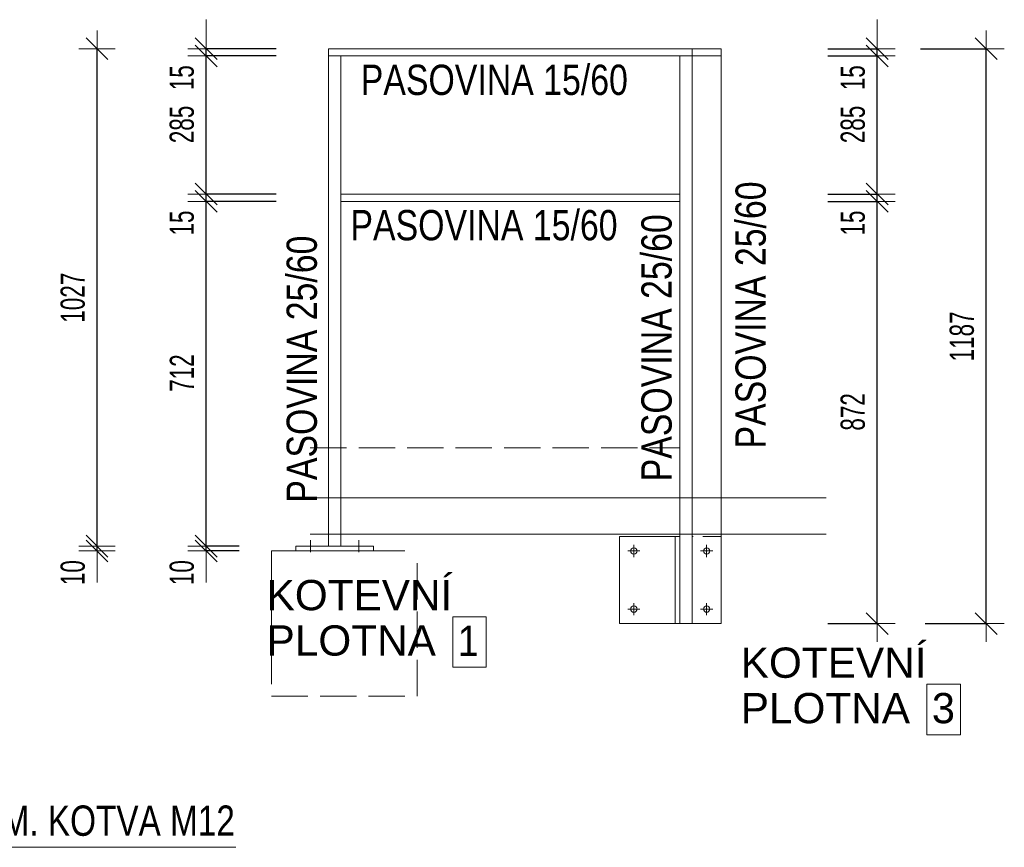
# Model space of a CAD drawing. Header units: millimetres. Extents: x -27650 to 29268, y -105989 to -79612.
# Tile 8 of 9: x 25940 to 27972, y -83311 to -81603. Entities that reach past the tile are written whole.
import ezdxf

# ---------------------------------------------------------------- set-up
doc = ezdxf.new("R2010")
doc.units = ezdxf.units.MM
doc.header["$PDMODE"] = 65
doc.linetypes.add('Carkovana 2x_1', pattern=[100, 75, -25])
doc.linetypes.add('JIS_02_1.2', pattern=[57.5, 37.5, -20])
doc.layers.add('XR$1$(Z3) - ZÁBRADLÍ VSTUPNÍ SCHODY_1', color=7, linetype='Continuous', lineweight=25)
doc.styles.add('ARIAL', font='ARIAL.TTF')
doc.styles.add('ARIALNARROW', font='ARIALN.TTF')
doc.dimstyles.new('DIMSTYLE_3', dxfattribs={"dimtxt": 50, "dimasz": 75, "dimexe": 0, "dimexo": 0, "dimgap": 25, "dimtad": 2, "dimdec": 0, "dimrnd": 1, "dimzin": 12, "dimdsep": 46, "dimtxsty": 'ARIALNARROW', "dimblk1": 'ALL_ML_STRICH', "dimblk2": 'ALL_ML_STRICH', "dimsah": 1, "dimcen": 0, "dimclrd": 6, "dimclre": 6, "dimclrt": 6, "dimadec": 0, "dimazin": 0, "dimtfac": 1, "dimtdec": 0, "dimtix": 1, "dimtmove": 2, "dimatfit": 3, "dimfxl": 0, "dimtzin": 0, "dimlwd": 0, "dimlwe": 13, "dimarcsym": 0})
doc.dimstyles.new('DIMSTYLE_5', dxfattribs={"dimtxt": 50, "dimasz": 75, "dimexe": 0, "dimexo": 0, "dimgap": 25, "dimtad": 2, "dimdec": 0, "dimrnd": 1, "dimzin": 12, "dimdsep": 46, "dimtxsty": 'ARIALNARROW', "dimblk1": 'ALL_ML_STRICH', "dimblk2": 'ALL_ML_STRICH', "dimsah": 1, "dimcen": 0, "dimclrd": 6, "dimclre": 6, "dimclrt": 6, "dimadec": 0, "dimazin": 0, "dimtfac": 1, "dimtdec": 0, "dimtix": 1, "dimtmove": 2, "dimatfit": 3, "dimfxl": 0, "dimtvp": 1.2, "dimtzin": 0, "dimlwd": 0, "dimlwe": 13, "dimarcsym": 0})

# ---------------------------------------------------------------- blocks, each defined once
blk = doc.blocks.new('ALL_ML_STRICH')
at = {"color": 0, "linetype": 'ByBlock', "lineweight": -2}
for p, q in [((-0.3, -0.3), (0.3, 0.3)), ((0, -0.5), (0, 0.5)), ((-1, 0), (0.5, 0))]:
    blk.add_line(p, q, dxfattribs=at)
blk = doc.blocks.new('*D21')
at = {"layer": 'DEFPOINTS', "color": 6, "linetype": 'Continuous', "lineweight": 13}
for p in [(27352.6, -81662.9), (27387.6, -82849.6), (27934.5, -82849.6)]:
    blk.add_point(p, dxfattribs=at)
at = {"layer": 'XR$1$(Z3) - ZÁBRADLÍ VSTUPNÍ SCHODY_1', "color": 6, "linetype": 'Continuous', "lineweight": -2}
for p, q in [((27798.8, -81662.9), (27934.5, -81662.9)), ((27934.5, -82849.6), (27934.5, -81662.9)), ((27808.5, -82849.6), (27934.5, -82849.6))]:
    blk.add_line(p, q, dxfattribs=at)
at = {"layer": 'XR$1$(Z3) - ZÁBRADLÍ VSTUPNÍ SCHODY_1', "color": 6, "linetype": 'Continuous', "lineweight": 13, "xscale": 75, "yscale": 75, "zscale": 75}
for p, rotation in [((27934.5, -81662.9), 90), ((27934.5, -82849.6), 270)]:
    blk.add_blockref('ALL_ML_STRICH', p, dxfattribs=dict(at, rotation=rotation))
at = {"layer": 'XR$1$(Z3) - ZÁBRADLÍ VSTUPNÍ SCHODY_1', "color": 6, "linetype": 'Continuous', "lineweight": 13, "insert": (27884.5, -82256.8), "char_height": 50, "width": 162.286, "attachment_point": 5, "rotation": 90, "style": 'ARIALNARROW'}
blk.add_mtext('\\W0.81;\\A1;{1187}', dxfattribs=at)
blk = doc.blocks.new('*D22')
at = {"layer": 'DEFPOINTS', "color": 6, "linetype": 'Continuous', "lineweight": 13}
for p in [(27302.6, -81977.9), (27387.6, -82849.6), (27709.5, -82849.6)]:
    blk.add_point(p, dxfattribs=at)
at = {"layer": 'XR$1$(Z3) - ZÁBRADLÍ VSTUPNÍ SCHODY_1', "color": 6, "linetype": 'Continuous', "lineweight": -2}
for p, q in [((27607.5, -81977.9), (27709.5, -81977.9)), ((27709.5, -82849.6), (27709.5, -81977.9)), ((27607.5, -82849.6), (27709.5, -82849.6))]:
    blk.add_line(p, q, dxfattribs=at)
at = {"layer": 'XR$1$(Z3) - ZÁBRADLÍ VSTUPNÍ SCHODY_1', "color": 6, "linetype": 'Continuous', "lineweight": 13, "xscale": 75, "yscale": 75, "zscale": 75}
for p, rotation in [((27709.5, -81977.9), 90), ((27709.5, -82849.6), 270)]:
    blk.add_blockref('ALL_ML_STRICH', p, dxfattribs=dict(at, rotation=rotation))
at = {"layer": 'XR$1$(Z3) - ZÁBRADLÍ VSTUPNÍ SCHODY_1', "color": 6, "linetype": 'Continuous', "lineweight": 13, "insert": (27659.5, -82412.5), "char_height": 50, "width": 121.714, "attachment_point": 5, "rotation": 90, "style": 'ARIALNARROW'}
blk.add_mtext('\\W0.81;\\A1;{872}', dxfattribs=at)
blk = doc.blocks.new('*D23')
at = {"layer": 'DEFPOINTS', "color": 6, "linetype": 'Continuous', "lineweight": 13}
for p in [(27302.6, -81962.9), (27302.6, -81977.9), (27709.5, -81977.9)]:
    blk.add_point(p, dxfattribs=at)
at = {"layer": 'XR$1$(Z3) - ZÁBRADLÍ VSTUPNÍ SCHODY_1', "color": 6, "linetype": 'Continuous', "lineweight": -2}
for p, q in [((27607.5, -81962.9), (27709.5, -81962.9)), ((27607.5, -81977.9), (27709.5, -81977.9)), ((27709.5, -81977.9), (27709.5, -81962.9))]:
    blk.add_line(p, q, dxfattribs=at)
at = {"layer": 'XR$1$(Z3) - ZÁBRADLÍ VSTUPNÍ SCHODY_1', "color": 6, "linetype": 'Continuous', "lineweight": 13, "xscale": 75, "yscale": 75, "zscale": 75}
for p, rotation in [((27709.5, -81977.9), 270), ((27709.5, -81962.9), 90)]:
    blk.add_blockref('ALL_ML_STRICH', p, dxfattribs=dict(at, rotation=rotation))
at = {"layer": 'XR$1$(Z3) - ZÁBRADLÍ VSTUPNÍ SCHODY_1', "color": 6, "linetype": 'Continuous', "lineweight": 13, "insert": (27659.5, -82022.7), "char_height": 50, "width": 81.143, "attachment_point": 5, "rotation": 90, "style": 'ARIALNARROW'}
blk.add_mtext('\\W0.81;\\A1;{15}', dxfattribs=at)
blk = doc.blocks.new('*D24')
at = {"layer": 'DEFPOINTS', "color": 6, "linetype": 'Continuous', "lineweight": 13}
for p in [(27352.6, -81677.9), (27302.6, -81962.9), (27709.5, -81962.9)]:
    blk.add_point(p, dxfattribs=at)
at = {"layer": 'XR$1$(Z3) - ZÁBRADLÍ VSTUPNÍ SCHODY_1', "color": 6, "linetype": 'Continuous', "lineweight": -2}
for p, q in [((27607.5, -81677.9), (27709.5, -81677.9)), ((27709.5, -81962.9), (27709.5, -81677.9)), ((27607.5, -81962.9), (27709.5, -81962.9))]:
    blk.add_line(p, q, dxfattribs=at)
at = {"layer": 'XR$1$(Z3) - ZÁBRADLÍ VSTUPNÍ SCHODY_1', "color": 6, "linetype": 'Continuous', "lineweight": 13, "xscale": 75, "yscale": 75, "zscale": 75}
for p, rotation in [((27709.5, -81677.9), 90), ((27709.5, -81962.9), 270)]:
    blk.add_blockref('ALL_ML_STRICH', p, dxfattribs=dict(at, rotation=rotation))
at = {"layer": 'XR$1$(Z3) - ZÁBRADLÍ VSTUPNÍ SCHODY_1', "color": 6, "linetype": 'Continuous', "lineweight": 13, "insert": (27659.5, -81819.2), "char_height": 50, "width": 121.714, "attachment_point": 5, "rotation": 90, "style": 'ARIALNARROW'}
blk.add_mtext('\\W0.81;\\A1;{285}', dxfattribs=at)
blk = doc.blocks.new('*D25')
at = {"layer": 'DEFPOINTS', "color": 6, "linetype": 'Continuous', "lineweight": 13}
for p in [(27352.6, -81662.9), (27352.6, -81677.9), (27709.5, -81677.9)]:
    blk.add_point(p, dxfattribs=at)
at = {"layer": 'XR$1$(Z3) - ZÁBRADLÍ VSTUPNÍ SCHODY_1', "color": 6, "linetype": 'Continuous', "lineweight": -2}
for p, q in [((27607.5, -81662.9), (27709.5, -81662.9)), ((27709.5, -81677.9), (27709.5, -81662.9)), ((27607.5, -81677.9), (27709.5, -81677.9))]:
    blk.add_line(p, q, dxfattribs=at)
at = {"layer": 'XR$1$(Z3) - ZÁBRADLÍ VSTUPNÍ SCHODY_1', "color": 6, "linetype": 'Continuous', "lineweight": 13, "xscale": 75, "yscale": 75, "zscale": 75}
for p, rotation in [((27709.5, -81677.9), 270), ((27709.5, -81662.9), 90)]:
    blk.add_blockref('ALL_ML_STRICH', p, dxfattribs=dict(at, rotation=rotation))
at = {"layer": 'XR$1$(Z3) - ZÁBRADLÍ VSTUPNÍ SCHODY_1', "color": 6, "linetype": 'Continuous', "lineweight": 13, "insert": (27659.5, -81722.7), "char_height": 50, "width": 81.143, "attachment_point": 5, "rotation": 90, "style": 'ARIALNARROW'}
blk.add_mtext('\\W0.81;\\A1;{15}', dxfattribs=at)
blk = doc.blocks.new('*D26')
at = {"layer": 'DEFPOINTS', "color": 6, "linetype": 'Continuous', "lineweight": 13}
for p in [(26590.1, -82689.6), (26324.9, -82699.6), (26510.1, -82699.6)]:
    blk.add_point(p, dxfattribs=at)
at = {"layer": 'XR$1$(Z3) - ZÁBRADLÍ VSTUPNÍ SCHODY_1', "color": 6, "linetype": 'Continuous', "lineweight": -2}
for p, q in [((26393.1, -82689.6), (26324.9, -82689.6)), ((26324.9, -82699.6), (26324.9, -82689.6)), ((26393.1, -82699.6), (26324.9, -82699.6))]:
    blk.add_line(p, q, dxfattribs=at)
at = {"layer": 'XR$1$(Z3) - ZÁBRADLÍ VSTUPNÍ SCHODY_1', "color": 6, "linetype": 'Continuous', "lineweight": 13, "xscale": 75, "yscale": 75, "zscale": 75}
for p, rotation in [((26324.9, -82699.6), 270), ((26324.9, -82689.6), 90)]:
    blk.add_blockref('ALL_ML_STRICH', p, dxfattribs=dict(at, rotation=rotation))
at = {"layer": 'XR$1$(Z3) - ZÁBRADLÍ VSTUPNÍ SCHODY_1', "color": 6, "linetype": 'Continuous', "lineweight": 13, "insert": (26274.9, -82744.4), "char_height": 50, "width": 81.143, "attachment_point": 5, "rotation": 90, "style": 'ARIALNARROW'}
blk.add_mtext('\\W0.81;\\A1;{10}', dxfattribs=at)
blk = doc.blocks.new('*D27')
at = {"layer": 'DEFPOINTS', "color": 6, "linetype": 'Continuous', "lineweight": 13}
for p in [(26602.6, -81977.9), (26324.9, -82689.6), (26590.1, -82689.6)]:
    blk.add_point(p, dxfattribs=at)
at = {"layer": 'XR$1$(Z3) - ZÁBRADLÍ VSTUPNÍ SCHODY_1', "color": 6, "linetype": 'Continuous', "lineweight": -2}
for p, q in [((26469.5, -81977.9), (26324.9, -81977.9)), ((26324.9, -82689.6), (26324.9, -81977.9)), ((26393.1, -82689.6), (26324.9, -82689.6))]:
    blk.add_line(p, q, dxfattribs=at)
at = {"layer": 'XR$1$(Z3) - ZÁBRADLÍ VSTUPNÍ SCHODY_1', "color": 6, "linetype": 'Continuous', "lineweight": 13, "xscale": 75, "yscale": 75, "zscale": 75}
for p, rotation in [((26324.9, -81977.9), 90), ((26324.9, -82689.6), 270)]:
    blk.add_blockref('ALL_ML_STRICH', p, dxfattribs=dict(at, rotation=rotation))
at = {"layer": 'XR$1$(Z3) - ZÁBRADLÍ VSTUPNÍ SCHODY_1', "color": 6, "linetype": 'Continuous', "lineweight": 13, "insert": (26274.9, -82332.5), "char_height": 50, "width": 121.714, "attachment_point": 5, "rotation": 90, "style": 'ARIALNARROW'}
blk.add_mtext('\\W0.81;\\A1;{712}', dxfattribs=at)
blk = doc.blocks.new('*D28')
at = {"layer": 'DEFPOINTS', "color": 6, "linetype": 'Continuous', "lineweight": 13}
for p in [(26324.9, -81977.9), (26602.6, -81962.9), (26602.6, -81977.9)]:
    blk.add_point(p, dxfattribs=at)
at = {"layer": 'XR$1$(Z3) - ZÁBRADLÍ VSTUPNÍ SCHODY_1', "color": 6, "linetype": 'Continuous', "lineweight": -2}
for p, q in [((26469.5, -81962.9), (26324.9, -81962.9)), ((26324.9, -81977.9), (26324.9, -81962.9)), ((26469.5, -81977.9), (26324.9, -81977.9))]:
    blk.add_line(p, q, dxfattribs=at)
at = {"layer": 'XR$1$(Z3) - ZÁBRADLÍ VSTUPNÍ SCHODY_1', "color": 6, "linetype": 'Continuous', "lineweight": 13, "xscale": 75, "yscale": 75, "zscale": 75}
for p, rotation in [((26324.9, -81977.9), 270), ((26324.9, -81962.9), 90)]:
    blk.add_blockref('ALL_ML_STRICH', p, dxfattribs=dict(at, rotation=rotation))
at = {"layer": 'XR$1$(Z3) - ZÁBRADLÍ VSTUPNÍ SCHODY_1', "color": 6, "linetype": 'Continuous', "lineweight": 13, "insert": (26274.9, -82022.7), "char_height": 50, "width": 81.143, "attachment_point": 5, "rotation": 90, "style": 'ARIALNARROW'}
blk.add_mtext('\\W0.81;\\A1;{15}', dxfattribs=at)
blk = doc.blocks.new('*D29')
at = {"layer": 'DEFPOINTS', "color": 6, "linetype": 'Continuous', "lineweight": 13}
for p in [(26577.6, -81677.9), (26324.9, -81962.9), (26602.6, -81962.9)]:
    blk.add_point(p, dxfattribs=at)
at = {"layer": 'XR$1$(Z3) - ZÁBRADLÍ VSTUPNÍ SCHODY_1', "color": 6, "linetype": 'Continuous', "lineweight": -2}
for p, q in [((26469.5, -81677.9), (26324.9, -81677.9)), ((26324.9, -81962.9), (26324.9, -81677.9)), ((26469.5, -81962.9), (26324.9, -81962.9))]:
    blk.add_line(p, q, dxfattribs=at)
at = {"layer": 'XR$1$(Z3) - ZÁBRADLÍ VSTUPNÍ SCHODY_1', "color": 6, "linetype": 'Continuous', "lineweight": 13, "xscale": 75, "yscale": 75, "zscale": 75}
for p, rotation in [((26324.9, -81677.9), 90), ((26324.9, -81962.9), 270)]:
    blk.add_blockref('ALL_ML_STRICH', p, dxfattribs=dict(at, rotation=rotation))
at = {"layer": 'XR$1$(Z3) - ZÁBRADLÍ VSTUPNÍ SCHODY_1', "color": 6, "linetype": 'Continuous', "lineweight": 13, "insert": (26274.9, -81819.2), "char_height": 50, "width": 121.714, "attachment_point": 5, "rotation": 90, "style": 'ARIALNARROW'}
blk.add_mtext('\\W0.81;\\A1;{285}', dxfattribs=at)
blk = doc.blocks.new('*D30')
at = {"layer": 'DEFPOINTS', "color": 6, "linetype": 'Continuous', "lineweight": 13}
for p in [(26577.6, -81662.9), (26324.9, -81677.9), (26577.6, -81677.9)]:
    blk.add_point(p, dxfattribs=at)
at = {"layer": 'XR$1$(Z3) - ZÁBRADLÍ VSTUPNÍ SCHODY_1', "color": 6, "linetype": 'Continuous', "lineweight": -2}
for p, q in [((26469.5, -81662.9), (26324.9, -81662.9)), ((26324.9, -81677.9), (26324.9, -81662.9)), ((26469.5, -81677.9), (26324.9, -81677.9))]:
    blk.add_line(p, q, dxfattribs=at)
at = {"layer": 'XR$1$(Z3) - ZÁBRADLÍ VSTUPNÍ SCHODY_1', "color": 6, "linetype": 'Continuous', "lineweight": 13, "xscale": 75, "yscale": 75, "zscale": 75}
for p, rotation in [((26324.9, -81677.9), 270), ((26324.9, -81662.9), 90)]:
    blk.add_blockref('ALL_ML_STRICH', p, dxfattribs=dict(at, rotation=rotation))
at = {"layer": 'XR$1$(Z3) - ZÁBRADLÍ VSTUPNÍ SCHODY_1', "color": 6, "linetype": 'Continuous', "lineweight": 13, "insert": (26274.9, -81722.7), "char_height": 50, "width": 81.143, "attachment_point": 5, "rotation": 90, "style": 'ARIALNARROW'}
blk.add_mtext('\\W0.81;\\A1;{15}', dxfattribs=at)
blk = doc.blocks.new('*D31')
at = {"layer": 'DEFPOINTS', "color": 6, "linetype": 'Continuous', "lineweight": 13}
for p in [(26577.6, -82689.6), (26099.9, -82699.6), (26510.1, -82699.6)]:
    blk.add_point(p, dxfattribs=at)
at = {"layer": 'XR$1$(Z3) - ZÁBRADLÍ VSTUPNÍ SCHODY_1', "color": 6, "linetype": 'Continuous', "lineweight": -2}
for p, q in [((26099.9, -82689.6), (26099.9, -82689.6)), ((26099.9, -82699.6), (26099.9, -82689.6)), ((26099.9, -82699.6), (26099.9, -82699.6))]:
    blk.add_line(p, q, dxfattribs=at)
at = {"layer": 'XR$1$(Z3) - ZÁBRADLÍ VSTUPNÍ SCHODY_1', "color": 6, "linetype": 'Continuous', "lineweight": 13, "xscale": 75, "yscale": 75, "zscale": 75}
for p, rotation in [((26099.9, -82699.6), 270), ((26099.9, -82689.6), 90)]:
    blk.add_blockref('ALL_ML_STRICH', p, dxfattribs=dict(at, rotation=rotation))
at = {"layer": 'XR$1$(Z3) - ZÁBRADLÍ VSTUPNÍ SCHODY_1', "color": 6, "linetype": 'Continuous', "lineweight": 13, "insert": (26049.9, -82744.4), "char_height": 50, "width": 81.143, "attachment_point": 5, "rotation": 90, "style": 'ARIALNARROW'}
blk.add_mtext('\\W0.81;\\A1;{10}', dxfattribs=at)
blk = doc.blocks.new('*D32')
at = {"layer": 'DEFPOINTS', "color": 6, "linetype": 'Continuous', "lineweight": 13}
for p in [(26577.6, -81662.9), (26099.9, -82689.6), (26577.6, -82689.6)]:
    blk.add_point(p, dxfattribs=at)
at = {"layer": 'XR$1$(Z3) - ZÁBRADLÍ VSTUPNÍ SCHODY_1', "color": 6, "linetype": 'Continuous', "lineweight": -2}
for p, q in [((26099.9, -81662.9), (26099.9, -81662.9)), ((26099.9, -82689.6), (26099.9, -81662.9)), ((26099.9, -82689.6), (26099.9, -82689.6))]:
    blk.add_line(p, q, dxfattribs=at)
at = {"layer": 'XR$1$(Z3) - ZÁBRADLÍ VSTUPNÍ SCHODY_1', "color": 6, "linetype": 'Continuous', "lineweight": 13, "xscale": 75, "yscale": 75, "zscale": 75}
for p, rotation in [((26099.9, -81662.9), 90), ((26099.9, -82689.6), 270)]:
    blk.add_blockref('ALL_ML_STRICH', p, dxfattribs=dict(at, rotation=rotation))
at = {"layer": 'XR$1$(Z3) - ZÁBRADLÍ VSTUPNÍ SCHODY_1', "color": 6, "linetype": 'Continuous', "lineweight": 13, "insert": (26049.9, -82176.8), "char_height": 50, "width": 162.286, "attachment_point": 5, "rotation": 90, "style": 'ARIALNARROW'}
blk.add_mtext('\\W0.81;\\A1;{1027}', dxfattribs=at)

msp = doc.modelspace()

# ---------------------------------------------------------------- linework, layer by layer
at = {"layer": 'XR$1$(Z3) - ZÁBRADLÍ VSTUPNÍ SCHODY_1', "color": 5, "linetype": 'Continuous', "lineweight": 13}
for p, q in [((27387.6, -81662.9), (26577.6, -81662.9)), ((26577.6, -81662.9), (26577.6, -82689.6)), ((27327.6, -81662.9), (27327.6, -82569.6)), ((27327.6, -81662.9), (27387.6, -81662.9)), ((27387.6, -81662.9), (27387.6, -82849.6)), ((27387.6, -81677.9), (26577.6, -81677.9)), ((26602.6, -81677.9), (26602.6, -82689.6)), ((27302.6, -81677.9), (27302.6, -82569.6)), ((27387.6, -81677.9), (27327.6, -81677.9)), ((27302.6, -81962.9), (26602.6, -81962.9)), ((27302.6, -81977.9), (26602.6, -81977.9)), ((27302.6, -82849.6), (27302.6, -82389.6)), ((27327.6, -82569.6), (27327.6, -82849.6)), ((27177.6, -82849.6), (27177.6, -82669.6)), ((27177.6, -82669.6), (27302.6, -82669.6)), ((27292.6, -82669.6), (27292.6, -82849.6)), ((27327.6, -82669.6), (27327.6, -82849.6)), ((26510.1, -82689.6), (26510.1, -82699.6)), ((26670.1, -82689.6), (26510.1, -82689.6)), ((26540.1, -82677.1), (26540.1, -82702.2)), ((26577.6, -82689.6), (26602.6, -82689.6)), ((26640.1, -82677.1), (26640.1, -82702.2)), ((26670.1, -82699.6), (26670.1, -82689.6)), ((27207.6, -82687.1), (27207.6, -82712.2)), ((27357.6, -82687.1), (27357.6, -82712.2)), ((26510.1, -82699.6), (26670.1, -82699.6)), ((27220.2, -82699.6), (27195.1, -82699.6)), ((27345.1, -82699.6), (27370.2, -82699.6)), ((27207.6, -82832.2), (27207.6, -82807.1)), ((27357.6, -82807.1), (27357.6, -82832.2)), ((27220.2, -82819.6), (27195.1, -82819.6)), ((27345.1, -82819.6), (27370.2, -82819.6)), ((27327.6, -82849.6), (27177.6, -82849.6)), ((27277.6, -82849.6), (27302.6, -82849.6)), ((27387.6, -82849.6), (27327.6, -82849.6))]:
    msp.add_line(p, q, dxfattribs=at)
at = {"layer": 'XR$1$(Z3) - ZÁBRADLÍ VSTUPNÍ SCHODY_1', "color": 8, "linetype": 'Carkovana 2x_1', "lineweight": 13}
for p, q in [((26539.8, -82486.5), (27302.6, -82486.5)), ((27302.6, -82486.5), (27302.6, -82589.6)), ((26460.1, -82699.6), (26760.1, -82699.6)), ((26460.1, -82699.6), (26460.1, -82999.6)), ((26760.1, -82999.6), (26760.1, -82699.6)), ((26460.1, -82999.6), (26760.1, -82999.6))]:
    msp.add_line(p, q, dxfattribs=at)
at = {"layer": 'XR$1$(Z3) - ZÁBRADLÍ VSTUPNÍ SCHODY_1', "color": 8, "linetype": 'Continuous', "lineweight": 13}
for p, q in [((27604.7, -82589.6), (26539.8, -82589.6)), ((27604.7, -82664.6), (26539.8, -82664.6))]:
    msp.add_line(p, q, dxfattribs=at)
at = {"layer": 'XR$1$(Z3) - ZÁBRADLÍ VSTUPNÍ SCHODY_1', "color": 5, "linetype": 'JIS_02_1.2', "lineweight": 13}
msp.add_line((27387.6, -82669.6), (27327.6, -82669.6), dxfattribs=at)
at = {"layer": 'XR$1$(Z3) - ZÁBRADLÍ VSTUPNÍ SCHODY_1', "color": 7, "linetype": 'Continuous', "lineweight": 13}
msp.add_line((26386.2, -83311.3), (25666.2, -83311.3), dxfattribs=at)
for points in [[(26833.7, -82939.5), (26903.1, -82939.5), (26903.1, -82835.3), (26833.7, -82835.3), (26833.7, -82939.5)], [(27812.1, -83079), (27881.5, -83079), (27881.5, -82974.8), (27812.1, -82974.8), (27812.1, -83079)]]:
    msp.add_lwpolyline(points, dxfattribs=at)
at = {"layer": 'XR$1$(Z3) - ZÁBRADLÍ VSTUPNÍ SCHODY_1', "color": 5, "linetype": 'Continuous', "lineweight": 13}
msp.add_lwpolyline([(27387.6, -82849.6), (27387.6, -82849.6)], close=True, dxfattribs=at)
for centre in [(27207.6, -82699.6), (27357.6, -82699.6), (27207.6, -82819.6), (27357.6, -82819.6)]:
    msp.add_circle(centre, 6.5, dxfattribs=at)

# ---------------------------------------------------------------- texts
at = {"layer": 'XR$1$(Z3) - ZÁBRADLÍ VSTUPNÍ SCHODY_1', "color": 7, "linetype": 'Continuous', "lineweight": 25, "char_height": 62.5, "attachment_point": 7}
for s, insert, width, style in [('\\W0.80;PASOVINA 15/60', (26644, -81759.2), 577.367, 'ARIAL'), ('\\W0.80;PASOVINA 15/60', (26622.7, -82059.2), 577.367, 'ARIAL'), ('\\W0.96;2x CHEM. KOTVA M12', (25666.2, -83288.4), 749.89, 'ARIALNARROW')]:
    msp.add_mtext(s, dxfattribs=dict(at, insert=insert, width=width, style=style))
at = {"layer": 'XR$1$(Z3) - ZÁBRADLÍ VSTUPNÍ SCHODY_1', "color": 7, "linetype": 'Continuous', "lineweight": 25, "char_height": 62.5, "width": 577.541, "attachment_point": 7, "rotation": 90, "style": 'ARIAL'}
for insert in [(27480.6, -82488.1), (27286.4, -82555.8), (26554.4, -82599.9)]:
    msp.add_mtext('\\W0.80;PASOVINA 25/60', dxfattribs=dict(at, insert=insert))
at = {"layer": 'XR$1$(Z3) - ZÁBRADLÍ VSTUPNÍ SCHODY_1', "color": 7, "linetype": 'Continuous', "lineweight": 13, "char_height": 62.5, "attachment_point": 7, "style": 'ARIAL'}
for s, insert, width in [('\\W1.00;KOTEVNÍ', (26449.7, -82822.8), 414.589), ('\\W1.00;PLOTNA ', (26449.7, -82916.5), 404.867), ('\\W0.89;1', (26844.1, -82916.5), 76.504), ('\\W1.00;KOTEVNÍ', (27428.1, -82962.3), 414.589), ('\\W1.00;PLOTNA ', (27428.1, -83056.1), 404.867), ('\\W0.98;3', (27822.5, -83056.1), 79.227)]:
    msp.add_mtext(s, dxfattribs=dict(at, insert=insert, width=width))

# ---------------------------------------------------------------- dimensions: what is measured, and where the dimension line sits
at = {"layer": 'XR$1$(Z3) - ZÁBRADLÍ VSTUPNÍ SCHODY_1', "color": 6, "linetype": 'Continuous', "lineweight": 13}
for base, p1, p2, dimstyle, picture, middle in [((26324.9, -81662.9), (26469.5, -81677.9), (26469.5, -81662.9), 'DIMSTYLE_5', '*D30', (26274.9, -81722.7)), ((27709.5, -81662.9), (27607.5, -81677.9), (27607.5, -81662.9), 'DIMSTYLE_5', '*D25', (27659.5, -81722.7)), ((26099.9, -81662.9), (26099.9, -82689.6), (26099.9, -81662.9), 'DIMSTYLE_3', '*D32', (26049.9, -82176.8)), ((27934.5, -81662.9), (27808.5, -82849.6), (27798.8, -81662.9), 'DIMSTYLE_3', '*D21', (27884.5, -82256.8)), ((26324.9, -81677.9), (26469.5, -81962.9), (26469.5, -81677.9), 'DIMSTYLE_3', '*D29', (26274.9, -81819.2)), ((27709.5, -81677.9), (27607.5, -81962.9), (27607.5, -81677.9), 'DIMSTYLE_3', '*D24', (27659.5, -81819.2)), ((26324.9, -81962.9), (26469.5, -81977.9), (26469.5, -81962.9), 'DIMSTYLE_5', '*D28', (26274.9, -82022.7)), ((27709.5, -81962.9), (27607.5, -81977.9), (27607.5, -81962.9), 'DIMSTYLE_5', '*D23', (27659.5, -82022.7)), ((26324.9, -81977.9), (26393.1, -82689.6), (26469.5, -81977.9), 'DIMSTYLE_3', '*D27', (26274.9, -82332.5)), ((27709.5, -81977.9), (27607.5, -82849.6), (27607.5, -81977.9), 'DIMSTYLE_3', '*D22', (27659.5, -82412.5)), ((26099.9, -82689.6), (26099.9, -82699.6), (26099.9, -82689.6), 'DIMSTYLE_5', '*D31', (26049.9, -82744.4)), ((26324.9, -82689.6), (26393.1, -82699.6), (26393.1, -82689.6), 'DIMSTYLE_5', '*D26', (26274.9, -82744.4))]:
    dim = msp.add_linear_dim(base=base, p1=p1, p2=p2, angle=90, dimstyle=dimstyle, override={"dimpost": '<>', "dimclrd": 6, "dimclre": 6, "dimclrt": 6, "dimlwd": 0, "dimlwe": 13}, dxfattribs=at)
    dim.commit()
    dim.dimension.update_dxf_attribs({"geometry": picture, "text_midpoint": middle, "dimtype": 160})

doc.saveas('drawing.dxf')
